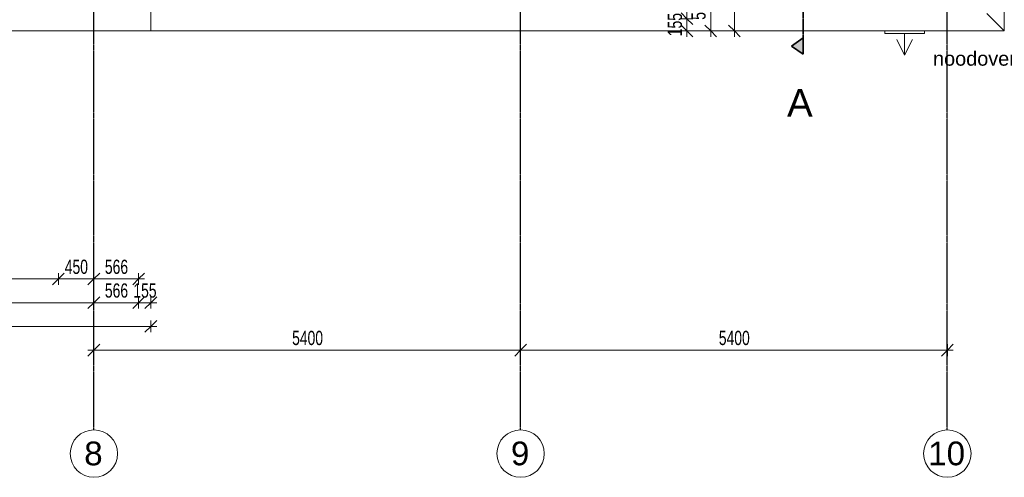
# Model space of a CAD drawing. Header units: millimetres. Extents: x -80560 to 110805, y -11020 to 52719.
# Tile 157 of 182: x 77156 to 89616, y 3783 to 9571. Entities that reach past the tile are written whole.
import ezdxf

# ---------------------------------------------------------------- set-up
doc = ezdxf.new("R2010")
doc.units = ezdxf.units.MM
for name, pattern in [('CENTER2', [20, 8, -4, 4, -4]), ('DASHDOT2', [8, 4, -2, 0, -2]), ('DASHED2-1', [3, 2, -1])]:
    doc.linetypes.add(name, pattern=pattern)
for name, color, linetype, lineweight in [('A-ANNO-DIMS', 211, 'Continuous', 9), ('A-ANNO-DIMS-100', 211, 'Continuous', 9), ('A-ANNO-IDEN', 131, 'Continuous', 9), ('A-FLOR-OVHD', 1, 'DASHED2-1', 18), ('A-GENM', 13, 'Continuous', 18), ('A-WALL', 113, 'Continuous', 35), ('G-ANNO-SYMB', 111, 'Continuous', 9), ('S-GRID', 1, 'Continuous', 9), ('S-GRID-IDEN', 1, 'Continuous', 9)]:
    doc.layers.add(name, color=color, linetype=linetype, lineweight=lineweight)
doc.styles.add('Arial', font='arial.ttf', dxfattribs={"height": 180})
doc.styles.add('Arial_4', font='arial.ttf', dxfattribs={"height": 350})
doc.styles.add('Arial_5', font='arial.ttf', dxfattribs={"height": 300})
doc.styles.add('Arial_6', font='arial.ttf', dxfattribs={"width": 0.7, "height": 180})
doc.dimstyles.new('n3o_1_8', dxfattribs={"dimscale": 304.8, "dimtxt": 183.646692, "dimasz": 0.492126, "dimexe": 0.246063, "dimexo": 0.0625, "dimgap": 0.032808, "dimtad": 1, "dimdec": 0, "dimdsep": 46, "dimtxsty": 'Arial_6', "dimblk1": 'OBLIQUE', "dimblk2": 'OBLIQUE', "dimsah": 1, "dimcen": 0.09, "dimdle": 0.246063, "dimazin": 0, "dimtfac": 1, "dimtdec": 4, "dimtix": 1, "dimtmove": 0, "dimatfit": 3, "dimfxl": 0.246063, "dimfxlon": 1, "dimtvp": 1, "dimtolj": 1, "dimtzin": 0, "dimarcsym": 2})
doc.dimstyles.new('n3o_1_8_2', dxfattribs={"dimscale": 304.8, "dimtxt": 183.646692, "dimasz": 0.492126, "dimexe": 0.246063, "dimexo": 0.0625, "dimgap": 0.032808, "dimtad": 1, "dimdec": 0, "dimdsep": 46, "dimtxsty": 'Arial_6', "dimblk1": 'OBLIQUE', "dimblk2": 'OBLIQUE', "dimsah": 1, "dimcen": 0.09, "dimdle": 0.246063, "dimazin": 0, "dimtfac": 1, "dimtdec": 4, "dimtix": 1, "dimtmove": 2, "dimatfit": 3, "dimfxl": 0.246063, "dimfxlon": 1, "dimtvp": 1, "dimtolj": 1, "dimtzin": 0, "dimarcsym": 2})
doc.dimstyles.new('n3o_1_8_3', dxfattribs={"dimscale": 304.8, "dimtxt": 183.646692, "dimasz": 0.492126, "dimexe": 0.246063, "dimexo": 0.0625, "dimgap": 0.032808, "dimtad": 1, "dimdec": 0, "dimdsep": 46, "dimtxsty": 'Arial_6', "dimblk1": 'OBLIQUE', "dimblk2": 'OBLIQUE', "dimsah": 1, "dimcen": 0.09, "dimdle": 0.246063, "dimazin": 0, "dimtfac": 1, "dimtdec": 4, "dimtix": 1, "dimtmove": 0, "dimatfit": 3, "dimfxl": 0.246063, "dimfxlon": 1, "dimtvp": 1, "dimtolj": 1, "dimtzin": 0, "dimarcsym": 2})

# ---------------------------------------------------------------- blocks, each defined once
blk = doc.blocks.new('Basic Wall _ 41_WA_n3o_cladding_vertikaal_random_100mm_oorspronkelijk - ___-31301027-DO_02 tweede verdieping')
at = {"layer": 'A-WALL', "lineweight": 18}
for p, q in [((64721, 35921), (64721, 9429)), ((64721, 9429), (64499, 9651))]:
    blk.add_line(p, q, dxfattribs=at)
blk = doc.blocks.new('Basic Wall _ 41_WA_n3o_cladding_vertikaal_random_100mm_oorspronkelijk - ___-31301028-DO_02 tweede verdieping')
at = {"layer": 'A-WALL', "lineweight": 18}
for p, q in [((64499, 9651), (64721, 9429)), ((64721, 9429), (11829, 9429))]:
    blk.add_line(p, q, dxfattribs=at)
blk = doc.blocks.new('52_noodoverstort - noodoverstort 100x500-4930186-DO_02 tweede verdieping')
at = {"layer": 'A-GENM'}
for p, q in [((-250, -291.5), (-250, -325)), ((-250, -325), (250, -325)), ((0, -325), (0, -600)), ((250, -325), (250, -291.5)), ((-100, -400), (0, -600)), ((0, -600), (100, -400))]:
    blk.add_line(p, q, dxfattribs=at)
blk = doc.blocks.new('Grid - r_3_0mm-316018-DO_02 tweede verdieping')
at = {"layer": 'S-GRID-IDEN'}
blk.add_circle((0, 0), 3, dxfattribs=at)
blk = doc.blocks.new('Section - 00_n3o_sectionmark_detailaanduiding-325618-DO_02 tweede verdieping')
at = {"layer": 'G-ANNO-SYMB'}
blk.add_hatch(color=256, dxfattribs=at).paths.add_polyline_path([(0, 0), (1.05, 1.5), (2.1, 0)], flags=0)
at = {"layer": 'G-ANNO-SYMB', "linetype": 'DASHDOT2', "lineweight": 35}
for p, q in [((1.05, 1.5), (0, 0)), ((2.1, 0), (1.05, 1.5)), ((0, 0), (2.1, 0))]:
    blk.add_line(p, q, dxfattribs=at)
blk = doc.blocks.new('DIMBLOCK98-DO_02 tweede verdieping')
at = {"layer": 'A-ANNO-DIMS-100'}
for p, q in [((73145, 6292), (73220, 6367)), ((73145, 6367), (73145, 6217)), ((73145, 6292), (73145, 6367)), ((77645, 6292), (77720, 6367)), ((77645, 6367), (77645, 6217)), ((77645, 6292), (77645, 6367)), ((73145, 6292), (73070, 6217)), ((73145, 6292), (77645, 6292)), ((77645, 6292), (77570, 6217))]:
    blk.add_line(p, q, dxfattribs=at)
at = {"layer": 'A-ANNO-DIMS-100', "color": 0, "insert": (75203, 6536), "char_height": 180, "width": 461.09, "attachment_point": 1, "line_spacing_factor": 0.941778, "style": 'Arial_6'}
blk.add_mtext('4500', dxfattribs=at)
blk = doc.blocks.new('_Oblique')
at = {"color": 0, "linetype": 'ByBlock', "lineweight": -2}
blk.add_line((-0.5, -0.5), (0.5, 0.5), dxfattribs=at)
blk = doc.blocks.new('DIMBLOCK99-DO_02 tweede verdieping')
at = {"layer": 'A-ANNO-DIMS-100'}
for p, q in [((77645, 6292), (77720, 6367)), ((77645, 6367), (77645, 6217)), ((77645, 6292), (77645, 6367)), ((78095, 6292), (78170, 6367)), ((78095, 6367), (78095, 6217)), ((78095, 6292), (78095, 6367)), ((77645, 6292), (77570, 6217)), ((77645, 6292), (78095, 6292)), ((78095, 6292), (78020, 6217))]:
    blk.add_line(p, q, dxfattribs=at)
at = {"layer": 'A-ANNO-DIMS-100', "color": 0, "insert": (77726, 6536), "char_height": 180, "width": 345.82, "attachment_point": 1, "line_spacing_factor": 0.941778, "style": 'Arial_6'}
blk.add_mtext('450', dxfattribs=at)
blk = doc.blocks.new('DIMBLOCK100-DO_02 tweede verdieping')
at = {"layer": 'A-ANNO-DIMS-100'}
for p, q in [((78095, 6292), (78170, 6367)), ((78095, 6367), (78095, 6217)), ((78095, 6292), (78095, 6367)), ((78661, 6292), (78736, 6367)), ((78661, 6367), (78661, 6217)), ((78661, 6292), (78661, 6367)), ((78095, 6292), (78020, 6217)), ((78095, 6292), (78736, 6292)), ((78661, 6292), (78586, 6217))]:
    blk.add_line(p, q, dxfattribs=at)
at = {"layer": 'A-ANNO-DIMS-100', "color": 0, "insert": (78234, 6536), "char_height": 180, "width": 345.82, "attachment_point": 1, "line_spacing_factor": 0.941778, "style": 'Arial_6'}
blk.add_mtext('566', dxfattribs=at)
blk = doc.blocks.new('DIMBLOCK127-DO_02 tweede verdieping')
at = {"layer": 'A-ANNO-DIMS-100'}
for p, q in [((85600, 10000), (85525, 10075)), ((85525, 10000), (85675, 10000)), ((85600, 10000), (85525, 10000)), ((85600, 10000), (85600, 9584)), ((85600, 10000), (85675, 9925)), ((85600, 9584), (85525, 9659)), ((85525, 9584), (85675, 9584)), ((85600, 9584), (85525, 9584)), ((85600, 9584), (85675, 9509))]:
    blk.add_line(p, q, dxfattribs=at)
at = {"layer": 'A-ANNO-DIMS-100', "color": 0, "insert": (85356, 9703), "char_height": 180, "width": 345.82, "attachment_point": 1, "rotation": 90, "line_spacing_factor": 0.941778, "style": 'Arial_6'}
blk.add_mtext('416', dxfattribs=at)
blk = doc.blocks.new('DIMBLOCK128-DO_02 tweede verdieping')
at = {"layer": 'A-ANNO-DIMS-100'}
for p, q in [((85600, 9584), (85525, 9659)), ((85525, 9584), (85675, 9584)), ((85600, 9584), (85525, 9584)), ((85600, 9429), (85525, 9504)), ((85600, 9584), (85600, 9354)), ((85600, 9584), (85675, 9509)), ((85525, 9429), (85675, 9429)), ((85600, 9429), (85525, 9429)), ((85600, 9429), (85675, 9354))]:
    blk.add_line(p, q, dxfattribs=at)
at = {"layer": 'A-ANNO-DIMS-100', "color": 0, "insert": (85356, 9362), "char_height": 180, "width": 345.82, "attachment_point": 1, "rotation": 90, "line_spacing_factor": 0.941778, "style": 'Arial_6'}
blk.add_mtext('155', dxfattribs=at)
blk = doc.blocks.new('DIMBLOCK148-DO_02 tweede verdieping')
at = {"layer": 'A-ANNO-DIMS-100'}
for p, q in [((85900, 10000), (85825, 10075)), ((85825, 10000), (85975, 10000)), ((85900, 10000), (85825, 10000)), ((85900, 9354), (85900, 10000)), ((85900, 10000), (85975, 9925)), ((85900, 9429), (85825, 9504)), ((85825, 9429), (85975, 9429)), ((85900, 9429), (85825, 9429)), ((85900, 9429), (85975, 9354))]:
    blk.add_line(p, q, dxfattribs=at)
at = {"layer": 'A-ANNO-DIMS-100', "color": 0, "insert": (85656, 9570), "char_height": 180, "width": 345.82, "attachment_point": 1, "rotation": 90, "line_spacing_factor": 0.941778, "style": 'Arial_6'}
blk.add_mtext('571', dxfattribs=at)
blk = doc.blocks.new('DIMBLOCK154-DO_02 tweede verdieping')
at = {"layer": 'A-ANNO-DIMS-100'}
for p, q in [((86200, 48371), (86125, 48446)), ((86125, 48371), (86275, 48371)), ((86200, 48371), (86125, 48371)), ((86200, 48446), (86200, 9354)), ((86200, 48371), (86275, 48296)), ((86200, 9429), (86125, 9504)), ((86125, 9429), (86275, 9429)), ((86200, 9429), (86125, 9429)), ((86200, 9429), (86275, 9354))]:
    blk.add_line(p, q, dxfattribs=at)
at = {"layer": 'A-ANNO-DIMS-100', "color": 0, "insert": (85956, 28660), "char_height": 180, "width": 576.37, "attachment_point": 1, "rotation": 90, "line_spacing_factor": 0.941778, "style": 'Arial_6'}
blk.add_mtext('38942', dxfattribs=at)
blk = doc.blocks.new('DIMBLOCK163-DO_02 tweede verdieping')
at = {"layer": 'A-ANNO-DIMS-100'}
for p, q in [((72695, 5992), (72620, 5917)), ((72695, 5992), (72770, 6067)), ((72695, 6067), (72695, 5917)), ((72695, 5992), (72695, 6067)), ((72695, 5992), (78095, 5992)), ((78095, 5992), (78020, 5917)), ((78095, 5992), (78170, 6067)), ((78095, 6067), (78095, 5917)), ((78095, 5992), (78095, 6067))]:
    blk.add_line(p, q, dxfattribs=at)
at = {"layer": 'A-ANNO-DIMS-100', "color": 0, "insert": (75203, 6236), "char_height": 180, "width": 461.09, "attachment_point": 1, "line_spacing_factor": 0.941778, "style": 'Arial_6'}
blk.add_mtext('5400', dxfattribs=at)
blk = doc.blocks.new('DIMBLOCK164-DO_02 tweede verdieping')
at = {"layer": 'A-ANNO-DIMS-100'}
for p, q in [((78095, 5992), (78020, 5917)), ((78095, 5992), (78170, 6067)), ((78095, 6067), (78095, 5917)), ((78095, 5992), (78095, 6067)), ((78095, 5992), (78661, 5992)), ((78661, 5992), (78586, 5917)), ((78661, 5992), (78736, 6067)), ((78661, 6067), (78661, 5917)), ((78661, 5992), (78661, 6067))]:
    blk.add_line(p, q, dxfattribs=at)
at = {"layer": 'A-ANNO-DIMS-100', "color": 0, "insert": (78234, 6236), "char_height": 180, "width": 345.82, "attachment_point": 1, "line_spacing_factor": 0.941778, "style": 'Arial_6'}
blk.add_mtext('566', dxfattribs=at)
blk = doc.blocks.new('DIMBLOCK165-DO_02 tweede verdieping')
at = {"layer": 'A-ANNO-DIMS-100'}
for p, q in [((78661, 5992), (78586, 5917)), ((78661, 5992), (78736, 6067)), ((78661, 6067), (78661, 5917)), ((78661, 5992), (78661, 6067)), ((78661, 5992), (78891, 5992)), ((78816, 5992), (78741, 5917)), ((78816, 5992), (78891, 6067)), ((78816, 6067), (78816, 5917)), ((78816, 5992), (78816, 6067))]:
    blk.add_line(p, q, dxfattribs=at)
at = {"layer": 'A-ANNO-DIMS-100', "color": 0, "insert": (78594, 6236), "char_height": 180, "width": 345.82, "attachment_point": 1, "line_spacing_factor": 0.941778, "style": 'Arial_6'}
blk.add_mtext('155', dxfattribs=at)
blk = doc.blocks.new('DIMBLOCK166-DO_02 tweede verdieping')
at = {"layer": 'A-ANNO-DIMS-100'}
for p, q in [((36724, 5692), (36799, 5767)), ((36724, 5767), (36724, 5617)), ((36724, 5692), (36724, 5767)), ((78816, 5692), (78891, 5767)), ((78816, 5767), (78816, 5617)), ((78816, 5692), (78816, 5767)), ((36649, 5692), (78891, 5692)), ((36724, 5692), (36649, 5617)), ((78816, 5692), (78741, 5617))]:
    blk.add_line(p, q, dxfattribs=at)
at = {"layer": 'A-ANNO-DIMS-100', "color": 0, "insert": (57530, 5936), "char_height": 180, "width": 576.37, "attachment_point": 1, "line_spacing_factor": 0.941778, "style": 'Arial_6'}
blk.add_mtext('42092', dxfattribs=at)
blk = doc.blocks.new('DIMBLOCK608-DO_02 tweede verdieping')
at = {"layer": 'A-ANNO-DIMS-100'}
for p, q in [((78020, 5392), (83495, 5392)), ((78095, 5392), (78020, 5317)), ((78095, 5392), (78170, 5467)), ((78095, 5467), (78095, 5317)), ((78095, 5392), (78095, 5467)), ((83495, 5392), (83420, 5317)), ((83495, 5392), (83570, 5467)), ((83495, 5467), (83495, 5317)), ((83495, 5392), (83495, 5467))]:
    blk.add_line(p, q, dxfattribs=at)
at = {"layer": 'A-ANNO-DIMS-100', "color": 0, "insert": (80603, 5636), "char_height": 180, "width": 461.09, "attachment_point": 1, "line_spacing_factor": 0.941778, "style": 'Arial_6'}
blk.add_mtext('5400', dxfattribs=at)
blk = doc.blocks.new('DIMBLOCK609-DO_02 tweede verdieping')
at = {"layer": 'A-ANNO-DIMS-100'}
for p, q in [((83495, 5392), (83420, 5317)), ((83495, 5392), (83570, 5467)), ((83495, 5467), (83495, 5317)), ((83495, 5392), (83495, 5467)), ((83495, 5392), (88970, 5392)), ((88895, 5392), (88820, 5317)), ((88895, 5392), (88970, 5467)), ((88895, 5467), (88895, 5317)), ((88895, 5392), (88895, 5467))]:
    blk.add_line(p, q, dxfattribs=at)
at = {"layer": 'A-ANNO-DIMS-100', "color": 0, "insert": (86003, 5636), "char_height": 180, "width": 461.09, "attachment_point": 1, "line_spacing_factor": 0.941778, "style": 'Arial_6'}
blk.add_mtext('5400', dxfattribs=at)

msp = doc.modelspace()

# ---------------------------------------------------------------- linework, layer by layer
at = {"layer": 'A-FLOR-OVHD'}
for p, q in [((78815.8, 21879), (78815.8, 9429)), ((78815.8, 9429), (34323.8, 9429))]:
    msp.add_line(p, q, dxfattribs=at)
at = {"layer": 'G-ANNO-SYMB', "linetype": 'DASHDOT2', "lineweight": 35}
msp.add_line((87072, 48500.7), (87072, 9133.2), dxfattribs=at)
at = {"layer": 'S-GRID', "linetype": 'CENTER2', "lineweight": 25}
for p, q in [((78094.8, 4383.3), (78094.8, 52119.1)), ((83494.8, 4383.3), (83494.8, 52119.1)), ((88894.8, 4383.3), (88894.8, 52119.1))]:
    msp.add_line(p, q, dxfattribs=at)

# ---------------------------------------------------------------- block references
at = {"layer": 'A-GENM'}
msp.add_blockref('52_noodoverstort - noodoverstort 100x500-4930186-DO_02 tweede verdieping', (88354.8, 9720.5), dxfattribs=at)
at = {"layer": 'A-WALL', "lineweight": 18}
for name in ['Basic Wall _ 41_WA_n3o_cladding_vertikaal_random_100mm_oorspronkelijk - ___-31301027-DO_02 tweede verdieping', 'Basic Wall _ 41_WA_n3o_cladding_vertikaal_random_100mm_oorspronkelijk - ___-31301028-DO_02 tweede verdieping']:
    msp.add_blockref(name, (24894.8, 0), dxfattribs=at)
at = {"layer": 'G-ANNO-SYMB', "linetype": 'DASHDOT2', "lineweight": 35, "xscale": 99.99999999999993, "yscale": 99.99999999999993, "zscale": 99.99999999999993, "rotation": 89.99999999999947}
msp.add_blockref('Section - 00_n3o_sectionmark_detailaanduiding-325618-DO_02 tweede verdieping', (87072, 9133.2), dxfattribs=at)
at = {"layer": 'S-GRID-IDEN', "xscale": 99.99999999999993, "yscale": 99.99999999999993, "zscale": 99.99999999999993}
for p in [(78094.8, 4083.3), (83494.8, 4083.3), (88894.8, 4083.3)]:
    msp.add_blockref('Grid - r_3_0mm-316018-DO_02 tweede verdieping', p, dxfattribs=at)

# ---------------------------------------------------------------- texts
at = {"layer": 'A-ANNO-IDEN', "insert": (88713.7, 9169.4), "char_height": 180, "width": 4649.787, "attachment_point": 1, "style": 'Arial'}
msp.add_mtext('noodoverstort vlgns. opgave constr.', dxfattribs=at)
at = {"layer": 'G-ANNO-SYMB', "insert": (86865.7, 8693.2), "char_height": 350, "width": 400.844, "attachment_point": 1, "style": 'Arial_4'}
msp.add_mtext('A', dxfattribs=at)
at = {"layer": 'S-GRID-IDEN', "char_height": 300, "attachment_point": 1, "style": 'Arial_5'}
for s, insert, width in [('8', (77972.2, 4235.1), 288.607), ('9', (83372.2, 4235.1), 288.607), ('10', (88653.2, 4235.1), 577.215)]:
    msp.add_mtext(s, dxfattribs=dict(at, insert=insert, width=width))

# ---------------------------------------------------------------- dimensions: what is measured, and where the dimension line sits
at = {"layer": 'A-ANNO-DIMS'}
for base, p1, p2, override, picture, middle in [((86199.7, 9429), (86124.7, 48371), (86124.7, 9429), {"dimpost": '<>', "dimfxl": 38942}, 'DIMBLOCK154-DO_02 tweede verdieping', (86097.7, 28900)), ((85899.7, 10000), (85824.7, 9429), (85824.7, 10000), {"dimpost": '<>', "dimfxl": 571}, 'DIMBLOCK148-DO_02 tweede verdieping', (85797.8, 9714.5)), ((85599.7, 9429), (85524.7, 9584), (85524.7, 9429), {"dimpost": '<>', "dimfxl": 155}, 'DIMBLOCK128-DO_02 tweede verdieping', (85497.8, 9506.5))]:
    dim = msp.add_linear_dim(base=base, p1=p1, p2=p2, angle=90, dimstyle='n3o_1_8', override=override, dxfattribs=at)
    dim.commit()
    dim.dimension.update_dxf_attribs({"geometry": picture, "text_midpoint": middle})
dim = msp.add_linear_dim(base=(85599.7, 9584), p1=(85524.7, 10000), p2=(85524.7, 9584), angle=90, dimstyle='n3o_1_8_2', override={"dimpost": '<>', "dimfxl": 416}, dxfattribs=at)
dim.commit()
dim.dimension.update_dxf_attribs({"geometry": 'DIMBLOCK127-DO_02 tweede verdieping', "text_midpoint": (85476, 9875.5), "dimtype": 160, "text_rotation": 90})
for base, p1, p2, dimstyle, override, picture, middle in [((77644.8, 6292.3), (73144.8, 6367.3), (77644.8, 6367.3), 'n3o_1_8', {"dimpost": '<>', "dimfxl": 4500}, 'DIMBLOCK98-DO_02 tweede verdieping', (75394.8, 6394.2)), ((78094.8, 6292.3), (77644.8, 6367.3), (78094.8, 6367.3), 'n3o_1_8', {"dimpost": '<>', "dimfxl": 450}, 'DIMBLOCK99-DO_02 tweede verdieping', (77869.8, 6394.2)), ((78660.8, 6292.3), (78094.8, 6367.3), (78660.8, 6367.3), 'n3o_1_8', {"dimpost": '<>', "dimfxl": 566}, 'DIMBLOCK100-DO_02 tweede verdieping', (78377.8, 6394.2)), ((78094.8, 5992.3), (72694.8, 6067.3), (78094.8, 6067.3), 'n3o_1_8', {"dimpost": '<>', "dimfxl": 5400}, 'DIMBLOCK163-DO_02 tweede verdieping', (75394.8, 6094.2)), ((78660.8, 5992.3), (78094.8, 6067.3), (78660.8, 6067.3), 'n3o_1_8', {"dimpost": '<>', "dimfxl": 566}, 'DIMBLOCK164-DO_02 tweede verdieping', (78377.8, 6094.2)), ((78815.8, 5992.3), (78660.8, 6067.3), (78815.8, 6067.3), 'n3o_1_8', {"dimpost": '<>', "dimfxl": 155}, 'DIMBLOCK165-DO_02 tweede verdieping', (78738.3, 6094.2)), ((78815.8, 5692.3), (36723.8, 5767.3), (78815.8, 5767.3), 'n3o_1_8', {"dimpost": '<>', "dimfxl": 42092}, 'DIMBLOCK166-DO_02 tweede verdieping', (57769.8, 5794.2)), ((83494.8, 5392.3), (78094.8, 5467.3), (83494.8, 5467.3), 'n3o_1_8_3', {"dimpost": '<>', "dimfxl": 5400}, 'DIMBLOCK608-DO_02 tweede verdieping', (80794.8, 5494.2)), ((88894.8, 5392.3), (83494.8, 5467.3), (88894.8, 5467.3), 'n3o_1_8_3', {"dimpost": '<>', "dimfxl": 5400}, 'DIMBLOCK609-DO_02 tweede verdieping', (86194.8, 5494.2))]:
    dim = msp.add_linear_dim(base=base, p1=p1, p2=p2, dimstyle=dimstyle, override=override, dxfattribs=at)
    dim.commit()
    dim.dimension.update_dxf_attribs({"geometry": picture, "text_midpoint": middle})

doc.saveas('drawing.dxf')
